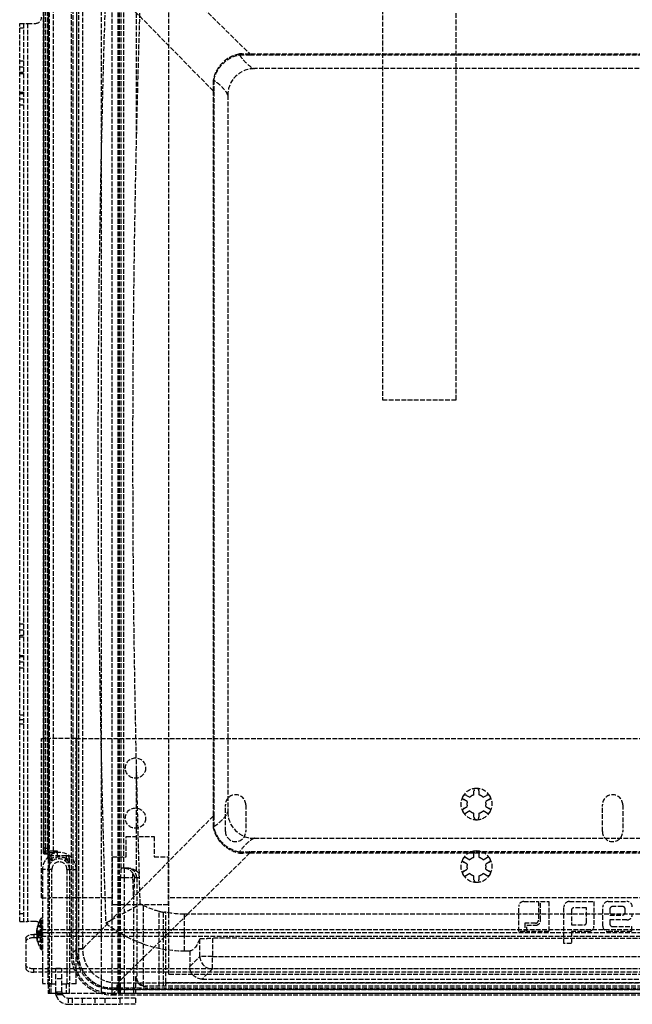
# Model space of a CAD drawing. Header units: millimetres. Extents: x 0 to 388, y -3 to 488.
# Tile 1 of 3: x 0 to 196, y -3 to 311. Entities that reach past the tile are written whole.
import ezdxf

# ---------------------------------------------------------------- set-up
doc = ezdxf.new("R2010")
doc.units = ezdxf.units.MM
doc.header["$LTSCALE"] = 10
doc.linetypes.add('ALLCAD_Strich', pattern=[0.2, 0.15, -0.05])
doc.layers.add('BESCH_KONT_sich_schn_grun_2d', color=10, linetype='Continuous')

msp = doc.modelspace()

# ---------------------------------------------------------------- linework, layer by layer
at = {"layer": 'BESCH_KONT_sich_schn_grun_2d', "linetype": 'ALLCAD_Strich'}
for p, q in [((8.14, 488), (8.14, 46.44)), ((8.84, 46.44), (8.84, 488)), ((9.1, 488), (9.1, 45.1)), ((9.5, 0), (9.5, 488)), ((26, 488), (26, 0)), ((47.7, 6), (47.7, 432.5)), ((116, 432.5), (116, 189.75)), ((139.5, 189.75), (139.5, 432.5)), ((29.51, 0), (29.51, 345.59)), ((31.49, 0), (31.49, 345.59)), ((31.88, 0), (31.88, 345.59)), ((32.45, 40), (32.45, 345.59)), ((33.29, 40), (33.29, 345.59)), ((37.37, 273.83), (37.37, 345.59)), ((16.98, 332.6), (16.98, 12.49)), ((18.23, 12.49), (18.23, 332.6)), ((18.76, 332.6), (18.76, 12.49)), ((7.64, 46.44), (7.64, 319)), ((7.64, 46.44), (7.64, 319)), ((7.75, 45.33), (7.75, 319)), ((9.21, 45.46), (9.21, 319)), ((10.8, 45.48), (10.8, 319)), ((16.45, 319), (16.45, 12.49)), ((18.13, 319), (18.13, 14.28)), ((20.2, 14.28), (20.2, 319)), ((61.83, 288.44), (31.8, 319)), ((54.49, 319), (73.6, 300.22)), ((0, 23), (0, 310)), ((0, 310), (2.5, 310)), ((1.25, 308.5), (0, 308.5)), ((1.25, 310), (1.25, 23)), ((2.5, 310), (5, 310)), ((2.5, 310), (2.5, 23)), ((305.4, 300.22), (73.6, 300.22)), ((73.6, 299.92), (73.6, 300.22)), ((73.6, 299.92), (305.4, 299.92)), ((0, 298.1), (1.25, 298.1)), ((1.25, 296.05), (0, 296.05)), ((0, 294.45), (1.25, 294.45)), ((0, 294), (1.25, 294)), ((304, 295.55), (75, 295.55)), ((0, 288), (1.25, 288)), ((1.25, 287.55), (0, 287.55)), ((62.13, 288.44), (61.83, 288.44)), ((61.83, 288.44), (61.83, 56.65)), ((62.13, 56.65), (62.13, 288.44)), ((66.5, 287.05), (66.5, 58.05)), ((0, 285.95), (1.25, 285.95)), ((1.25, 283.9), (0, 283.9)), ((116, 189.75), (139.5, 189.75)), ((0, 118.1), (1.25, 118.1)), ((1.25, 116.05), (0, 116.05)), ((0, 114.45), (1.25, 114.45)), ((0, 114), (1.25, 114)), ((0, 108), (1.25, 108)), ((1.25, 107.55), (0, 107.55)), ((0, 105.95), (1.25, 105.95)), ((1.25, 103.9), (0, 103.9)), ((0, 89), (1.25, 89)), ((0, 87.5), (1.25, 87.5)), ((1.25, 86), (0, 86)), ((7, 81.5), (9.5, 81.5)), ((7, 30.5), (7, 81.5)), ((17.94, 81.5), (9.5, 81.5)), ((17.94, 81.5), (361.07, 81.5)), ((17.94, 81.5), (17.94, 30.5)), ((37.37, 39.04), (37.37, 71.26)), ((142.76, 63.29), (143.85, 62.66)), ((145.2, 63.44), (145.2, 64.7)), ((146.8, 64.7), (146.8, 63.44)), ((148.15, 62.66), (149.24, 63.29)), ((65.75, 51.75), (65.75, 60.25)), ((72.25, 60.25), (72.25, 51.75)), ((143.05, 61.28), (141.96, 61.91)), ((150.04, 61.91), (148.95, 61.28)), ((186.25, 51.75), (186.25, 60.25)), ((192.75, 60.25), (192.75, 51.75)), ((20.2, 14.28), (61.83, 56.65)), ((62.13, 56.65), (61.83, 56.65)), ((141.96, 59.09), (143.05, 59.72)), ((143.85, 58.34), (142.76, 57.71)), ((145.2, 56.3), (145.2, 57.56)), ((146.8, 57.56), (146.8, 56.3)), ((149.24, 57.71), (148.15, 58.34)), ((148.95, 59.72), (150.04, 59.09)), ((34.04, 43.6), (34.04, 50.1)), ((34.04, 50.1), (42.98, 50.1)), ((42.98, 50.1), (42.98, 43.6)), ((75, 49.55), (304, 49.55)), ((8.14, 46.44), (7.64, 46.44)), ((7.64, 46.44), (7.64, 46.44)), ((7.75, 45.33), (7.65, 44.94)), ((8.14, 46.44), (8.84, 46.44)), ((8.15, 44.44), (8.25, 44.83)), ((9.1, 44.44), (8.15, 44.44)), ((9.1, 44.44), (8.15, 44.44)), ((9.1, 45.1), (9.1, 44.9)), ((9.1, 43), (9.1, 44.9)), ((12.1, 45.48), (10.8, 45.48)), ((10.8, 45.48), (10.8, 45.03)), ((12.1, 44), (12.1, 45.48)), ((73.6, 44.87), (34.8, 6.75)), ((73.6, 45.18), (73.6, 44.87)), ((305.4, 45.18), (73.6, 45.18)), ((73.6, 44.87), (305.4, 44.87)), ((145.2, 43.44), (145.2, 44.7)), ((146.8, 44.7), (146.8, 43.44)), ((9.1, 43), (9.9, 43)), ((9.1, 43), (9.1, 39.6)), ((10.1, 43.14), (10.1, 44)), ((14.9, 44), (10.1, 44)), ((14.9, 44), (14.9, 43.14)), ((15.1, 43), (15.9, 43)), ((15.9, 39.6), (15.9, 43)), ((29.61, 43.6), (34.04, 43.6)), ((29.61, 28.3), (29.61, 43.6)), ((42.98, 43.6), (47.41, 43.6)), ((47.41, 43.6), (47.41, 28.3)), ((143.05, 41.28), (141.96, 41.91)), ((142.76, 43.29), (143.85, 42.66)), ((148.15, 42.66), (149.24, 43.29)), ((150.04, 41.91), (148.95, 41.28)), ((10.3, 39.6), (7.3, 39.6)), ((7.3, 39.6), (7.3, 6.75)), ((9.1, 3), (9.1, 39.6)), ((10.3, 6.75), (10.3, 39.6)), ((15.1, 39.6), (18.1, 39.6)), ((15.1, 39.6), (15.1, 6.75)), ((15.9, 39.6), (15.9, 3)), ((18.1, 6.16), (18.1, 39.6)), ((33.44, 40), (32.44, 40)), ((33.44, 40), (33.44, 37)), ((34.4, 40), (33.44, 40)), ((34.4, 40), (34.4, 40)), ((141.96, 39.09), (143.05, 39.72)), ((143.85, 38.34), (142.76, 37.71)), ((149.24, 37.71), (148.15, 38.34)), ((148.95, 39.72), (150.04, 39.09)), ((32.26, 37), (33.44, 37)), ((32.26, 0), (32.26, 37)), ((33.44, 37), (36.19, 37)), ((33.44, 37), (33.44, 0)), ((36.65, 37), (37.4, 37)), ((37.4, 37), (37.4, 5.25)), ((37.4, 37), (38.25, 37)), ((145.2, 36.3), (145.2, 37.56)), ((146.8, 37.56), (146.8, 36.3)), ((7, 30.5), (9.5, 30.5)), ((17.94, 30.5), (9.5, 30.5)), ((29.61, 30.5), (17.94, 30.5)), ((36.44, 0), (36.44, 31.15)), ((331.59, 30.5), (47.41, 30.5)), ((161.1, 29.36), (165.8, 29.36)), ((165.8, 29.36), (165.8, 23.36)), ((166.46, 29.36), (169.08, 29.36)), ((166.46, 23.36), (166.46, 29.36)), ((169.08, 29.36), (169.08, 19.75)), ((175.7, 29.36), (183.53, 29.36)), ((183.53, 29.36), (183.53, 21.5)), ((188.12, 29.36), (194.05, 29.36)), ((0, 25.5), (1.25, 25.5)), ((47.41, 28.3), (29.61, 28.3)), ((39.62, 2.38), (39.62, 28.02)), ((44.55, 2.25), (44.55, 26.15)), ((45.99, 2.25), (45.99, 25.87)), ((46.7, 3.5), (46.7, 25.94)), ((159.5, 19.75), (159.5, 27.76)), ((173.95, 15.89), (173.95, 27.62)), ((176.35, 26.61), (176.35, 21.88)), ((181.13, 27.33), (177.07, 27.33)), ((181.13, 22.6), (181.13, 27.33)), ((186.37, 21.5), (186.37, 27.62)), ((188.65, 26.95), (188.65, 25.04)), ((192.68, 27.77), (189.47, 27.77)), ((193.5, 25.86), (193.5, 26.95)), ((0, 23), (2.5, 23)), ((5, 23), (2.5, 23)), ((6.67, 22.11), (6.67, 23.75)), ((6.67, 18.99), (6.67, 22.11)), ((7.1, 14), (7.1, 24)), ((7.1, 24), (7.3, 24)), ((161.4, 22.43), (161.4, 19.75)), ((164.87, 22.43), (161.4, 22.43)), ((188.65, 25.04), (192.68, 25.04)), ((188.65, 23.45), (188.65, 22.16)), ((194.05, 23.45), (188.65, 23.45)), ((5.73, 19.59), (5.43, 19.59)), ((5.43, 19.39), (5.73, 19.39)), ((7.3, 19.59), (5.73, 19.59)), ((5.73, 19.39), (7.3, 19.39)), ((7.3, 21.55), (5.75, 21.55)), ((5.75, 21.35), (7.3, 21.35)), ((5.75, 20), (7.3, 20)), ((7.3, 19.02), (5.75, 19.02)), ((7.3, 18.98), (5.75, 18.98)), ((6.67, 14.25), (6.67, 18.99)), ((7, 20.44), (7, 21)), ((7, 19.36), (7, 20.44)), ((7, 20.44), (377, 20.44)), ((377, 19.36), (7, 19.36)), ((7, 19.36), (7, 18.28)), ((161.4, 19.75), (159.5, 19.75)), ((162.06, 21.77), (164.87, 21.77)), ((162.06, 19.75), (162.06, 21.77)), ((169.08, 19.75), (162.06, 19.75)), ((176.35, 21.88), (180.42, 21.88)), ((176.35, 19.75), (176.35, 15.89)), ((181.78, 19.75), (176.35, 19.75)), ((195.53, 19.75), (188.12, 19.75)), ((189.47, 21.34), (195.53, 21.34)), ((195.53, 21.34), (195.53, 19.75)), ((2, 17.61), (2, 9.08)), ((6, 18.86), (4.5, 18.86)), ((4.5, 18.86), (4.5, 17.78)), ((6, 17.78), (4.5, 17.78)), ((5.43, 18.61), (7.3, 18.61)), ((7.3, 18.41), (5.43, 18.41)), ((5.75, 18), (7.3, 18)), ((5.75, 16.65), (7.3, 16.65)), ((7.3, 16.45), (5.75, 16.45)), ((6, 17.78), (6, 18.86)), ((7, 18.28), (377, 18.28)), ((57.59, 11.81), (57.59, 17.44)), ((61.59, 17.6), (61.59, 11.81)), ((176.35, 15.89), (173.95, 15.89)), ((7.1, 14), (7.3, 14)), ((18.13, 14.17), (16.45, 12.49)), ((20.2, 14.28), (18.13, 14.28)), ((54.34, 13.58), (54.34, 8.56)), ((16.45, 12.49), (16.98, 12.49)), ((18.76, 12.49), (18.23, 12.49)), ((54.34, 8.56), (57.59, 11.81)), ((61.59, 11.81), (57.59, 11.81)), ((61.59, 7.81), (61.59, 11.81)), ((61.59, 11.81), (317.41, 11.81)), ((2, 9.08), (2, 8)), ((4.5, 6.75), (4.5, 7.83)), ((379.5, 7.83), (4.5, 7.83)), ((379.5, 6.75), (4.5, 6.75)), ((7.3, 6.75), (7.3, 3)), ((10.3, 3), (10.3, 6.75)), ((11.5, 8), (13.5, 8)), ((11.5, 8), (11.5, 7.98)), ((11.5, 6.75), (11.5, 7.98)), ((11.5, 7.98), (13.5, 7.98)), ((11.5, 4.62), (11.5, 6.75)), ((13.5, 8), (13.5, 7.98)), ((13.5, 6.75), (13.5, 7.98)), ((13.5, 4.62), (13.5, 6.75)), ((15.1, 6.75), (15.1, 3)), ((34.8, 6.75), (31.24, 3.25)), ((61.59, 7.81), (58.34, 4.56)), ((317.41, 7.81), (61.59, 7.81)), ((11.5, 0.5), (11.5, 4.62)), ((13.5, 4.62), (11.5, 4.62)), ((13.5, 0.5), (13.5, 4.62)), ((18.1, 3), (18.1, 6.16)), ((347.76, 3.25), (31.24, 3.25)), ((31.24, 1.18), (31.24, 3.25)), ((37.05, 5.25), (37.05, 0)), ((37.4, 5.25), (37.05, 5.25)), ((46.7, 3.5), (332.3, 3.5)), ((331.3, 6), (47.7, 6)), ((58.34, 4.56), (320.66, 4.56)), ((10.3, 3), (7.3, 3)), ((9.1, 3), (9.1, 0)), ((10.1, 0), (10.1, 3)), ((10.3, 3), (11.5, 3)), ((11.5, 0.5), (12.53, 0.5)), ((12.53, 0.5), (13.5, 0.5)), ((13.5, 3), (15.1, 3)), ((14.9, 3), (14.9, 0)), ((18.1, 3), (15.1, 3)), ((15.9, 0), (15.9, 3)), ((29.45, 1.8), (349.55, 1.8)), ((29.45, 1.8), (29.45, 1.28)), ((349.55, 1.28), (29.45, 1.28)), ((29.45, -0.5), (31.12, 1.18)), ((29.45, -0.5), (29.45, 0.03)), ((29.45, 0.03), (349.55, 0.03)), ((31.24, 1.18), (347.76, 1.18)), ((341.95, 0), (37.05, 0)), ((338.94, 2.25), (40.06, 2.25)), ((10.1, 0), (9.1, 0)), ((11.53, 0), (10.1, 0)), ((12.1, 0), (11.53, 0)), ((11.63, -0.5), (12.1, -0.5)), ((13.59, -0.08), (11.67, -0.66)), ((12.1, 0), (13.56, 0)), ((12.1, 0), (12.1, -0.5)), ((13.77, -0.5), (12.1, -0.5)), ((14.9, 0), (13.56, 0)), ((15.9, 0), (14.9, 0)), ((15.5, -1.5), (15.5, -3.5)), ((15.5, -1.5), (32, -1.5)), ((25.88, 0), (15.9, 0)), ((16.8, -1.5), (16.8, -3.5)), ((16.99, 0), (16.99, -0.01)), ((16.99, 0), (16.99, -0.01)), ((16.99, 0), (16.99, -0.01)), ((16.99, 0), (16.99, -0.01)), ((16.99, 0), (16.99, -0.01)), ((16.99, 0), (16.99, -0.01)), ((16.99, 0), (16.99, -0.01)), ((16.99, -0.01), (16.99, -0.01)), ((16.99, -0.01), (16.99, -0.01)), ((16.99, -0.01), (17, -0.01)), ((17, 0), (17, -0.01)), ((17, 0), (17, -0.01)), ((17, 0), (17, -0.01)), ((17, 0), (17, -0.01)), ((17, 0), (17, -0.01)), ((17, -0.01), (17, 0)), ((17, 0), (17, -0.01)), ((17, 0), (17, -0.01)), ((17, 0), (17, -0.01)), ((17.01, -0.01), (17, -0.01)), ((17, -0.01), (17, -0.01)), ((17, -0.01), (17, -0.01)), ((17.01, 0), (17.01, -0.01)), ((17.01, 0), (17.01, -0.01)), ((17.01, 0), (17.01, -0.01)), ((17.01, 0), (17.01, -0.01)), ((17.01, 0), (17.01, -0.01)), ((17.01, 0), (17.01, -0.01)), ((17.01, 0), (17.01, -0.01)), ((17.01, -0.01), (17.01, -0.01)), ((17.01, -0.01), (17.01, -0.01)), ((20, -1.5), (20, -3.5)), ((24, -1.5), (24, -3.5)), ((29.51, 0), (25.88, 0)), ((27.2, -1.5), (27.2, -3.5)), ((29.45, -0.5), (349.55, -0.5)), ((29.51, 0), (31.49, 0)), ((31.88, 0), (31.49, 0)), ((31.88, 0), (32.26, 0)), ((37, -1.5), (32, -1.5)), ((32, -1.5), (32, -3.5)), ((33.44, 0), (32.26, 0)), ((36.44, 0), (33.44, 0)), ((37.05, 0), (36.44, 0)), ((37, -1.5), (37, -3.5)), ((15.5, -3.5), (32, -3.5)), ((37, -3.5), (32, -3.5))]:
    msp.add_line(p, q, dxfattribs=at)
for centre in [(37, 72), (37, 56)]:
    msp.add_circle(centre, 3.25, dxfattribs=at)
for centre, radius, start, end in [((5, 312), 2, 270, 360), ((75, 287.05), 8.5, 90, 180), ((69, 60.25), 3.25, 0, 180), ((146, 60.5), 5, 150, 210), ((142.36, 62.6), 0.8, 60, 240), ((146, 60.5), 5, 90, 150), ((146, 60.5), 3.05, 105.2063, 134.7937), ((146, 64.7), 0.8, 0, 180), ((146, 60.5), 5, 30, 90), ((146, 60.5), 3.05, 45.2063, 74.7937), ((149.64, 62.6), 0.8, 300, 120), ((146, 60.5), 5, 330, 30), ((189.5, 60.25), 3.25, 0, 180), ((146, 60.5), 3.05, 165.2063, 194.7937), ((146, 60.5), 3.05, 345.2063, 14.7937), ((75, 58.05), 8.5, 180, 270), ((142.36, 58.4), 0.8, 120, 300), ((146, 60.5), 5, 210, 270), ((146, 60.5), 3.05, 225.2063, 254.7937), ((146, 60.5), 5, 270, 330), ((146, 60.5), 3.05, 285.2063, 314.7937), ((149.64, 58.4), 0.8, 240, 60), ((146, 56.3), 0.8, 180, 360), ((69, 51.75), 3.25, 180, 0), ((189.5, 51.75), 3.25, 180, 0), ((12.7, 39.6), 5.4, 0, 180), ((146, 40.5), 5, 90, 150), ((146, 44.7), 0.8, 0, 180), ((146, 40.5), 5, 30, 90), ((10.1, 43), 1, 90, 180), ((12.5, 39.6), 3.4, 0, 180), ((12.7, 39.6), 2.4, 0, 180), ((14.9, 43), 1, 0, 90), ((146, 40.5), 5, 150, 210), ((142.36, 42.6), 0.8, 60, 240), ((146, 40.5), 3.05, 165.2063, 194.7937), ((146, 40.5), 3.05, 105.2063, 134.7937), ((146, 40.5), 3.05, 45.2063, 74.7937), ((146, 40.5), 3.05, 345.2063, 14.7937), ((149.64, 42.6), 0.8, 300, 120), ((146, 40.5), 5, 330, 30), ((142.36, 38.4), 0.8, 120, 300), ((146, 40.5), 5, 210, 270), ((146, 40.5), 3.05, 225.2063, 254.7937), ((146, 40.5), 5, 270, 330), ((146, 40.5), 3.05, 285.2063, 314.7937), ((149.64, 38.4), 0.8, 240, 60), ((146, 36.3), 0.8, 180, 360), ((161.1, 27.76), 1.6, 90, 180), ((175.7, 27.62), 1.75, 90, 180), ((188.12, 27.62), 1.75, 90, 180), ((194.05, 27.62), 1.75, 0, 90), ((177.07, 26.61), 0.716, 90, 180), ((189.47, 26.95), 0.822, 90, 180), ((192.68, 26.95), 0.822, 0, 90), ((192.68, 25.86), 0.822, 270, 0), ((194.05, 25.2), 1.75, 270, 0), ((5, 21), 2, 360, 90), ((14.94, 19), 9.54, 157.4828, 165.0951), ((14.94, 19), 9.54, 150.1372, 157.4828), ((7.1, 23.5), 0.5, 90, 150.1372), ((164.87, 23.36), 1.59, 270, 0), ((164.87, 23.36), 0.932, 270, 0), ((180.42, 22.6), 0.716, 270, 0), ((189.47, 22.16), 0.822, 180, 270), ((181.78, 21.5), 1.75, 270, 0), ((188.12, 21.5), 1.75, 180, 270), ((14.94, 19), 9.54, 194.9049, 209.8628), ((7.1, 14.5), 0.5, 209.8628, 270), ((15.5, 0.5), 4, 196.9303, 270), ((15.5, 0.5), 2, 196.9303, 270)]:
    msp.add_arc(centre, radius, start, end, dxfattribs=at)
at = {"layer": 'BESCH_KONT_sich_schn_grun_2d', "linetype": 'ALLCAD_Strich', "extrusion": (0, 0, -1)}
for centre, major_axis, ratio, start_param, end_param in [((7.65, 46.44), (0, 1.5), 0.008727, -3.176499, -1.570796), ((8.15, 44.94), (-0.485, 0.121), 0.999353, -1.815533, -0.245041), ((8.25, 45.33), (-0.485, 0.121), 0.999353, -1.815533, -0.245041), ((14.75, 44.82), (6.5, 0), 0.034921, -3.132866, -2.482731), ((12.1, 44.9), (3, 0), 0.034921, -3.141593, -2.180791), ((9.61, 45.46), (0.023, -0.499), 0.790388, 0.057, 1.606428), ((10.8, 44.93), (1.5, 0), 0.034921, -2.482731, -1.850987), ((10.1, 43.29), (0.545, -0.838), 0.079073, 0, 1.449886), ((33.44, 37), (0, 3), 0.999391, 0, 1.1942), ((14.94, 19.49), (-9.52, 0), 0.203816, 0.052521, 0.265596), ((14.94, 18.9), (-9.52, 0), 0.979009, 0.052521, 0.074424), ((14.94, 19.49), (-9.52, 0), 0.203816, -0.254915, -0.052521), ((14.94, 18.9), (-9.52, 0), 0.979009, 0.074424, 0.265596), ((14.94, 19.49), (-9.52, 0), 0.203816, -0.265596, -0.254915), ((14.94, 21.45), (-9.2, 0), 0.203816, -0.054351, 0.054351), ((14.94, 18.49), (-9.2, 0), 0.979009, -0.054351, 0.054351), ((4.5, 17.61), (-2.5, 0), 0.5, 0, 1.570796), ((14.94, 18.9), (-9.52, 0), 0.979009, -0.265596, -0.052521), ((6, 18.28), (1, 0), 0.5, 0, 1.570796), ((4.5, 9.08), (-2.5, 0), 0.5, -1.570796, 0), ((58.34, 8.56), (2.83, 2.83), 0.999695, 2.356347, 3.926839), ((40.39, 5.25), (-2.16, 2.16), 0.965689, -2.076942, -0.802851), ((46.43, 3.5), (0, -1.25), 0.212557, -1.570796, 0)]:
    msp.add_ellipse(centre, major_axis=major_axis, ratio=ratio, start_param=start_param, end_param=end_param, dxfattribs=at)
at = {"layer": 'BESCH_KONT_sich_schn_grun_2d', "linetype": 'ALLCAD_Strich'}
for centre, major_axis, ratio, start_param, end_param in [((14.75, 45.32), (-7, 0), 0.032426, -0.658862, -0.008727), ((8.15, 46.44), (0, -2), 0.006545, -1.570796, 0.034907), ((9.85, 46.44), (0, -2), 0.508746, -1.570796, -0.834677), ((10.8, 45.43), (-2, 0), 0.026191, -1.570796, -0.658862), ((9.71, 43), (0.635, -0.773), 0.152976, 0, 1.445793), ((14.9, 43.29), (-0.545, -0.838), 0.079073, 0, 1.449886), ((15.29, 43), (-0.635, -0.773), 0.152976, -1.445793, 0), ((34.4, 37), (0, 3), 0.999391, -1.570796, 0), ((14.94, 19.1), (-9.52, 0), 0.979009, -0.254915, -0.052521), ((14.94, 18.51), (-9.52, 0), 0.203816, -0.265596, -0.181472), ((14.94, 19.1), (-9.52, 0), 0.979009, -0.265596, -0.254915), ((14.94, 19.51), (-9.2, 0), 0.979009, -0.054351, 0.054351), ((6, 19.36), (1, 0), 0.5, -1.570796, 0), ((4.5, 16.53), (-2.5, 0), 0.5, -1.570796, 0), ((14.94, 18.51), (-9.52, 0), 0.203816, -0.181472, -0.052521), ((14.94, 19.1), (-9.52, 0), 0.979009, 0.052521, 0.265596), ((14.94, 18.51), (-9.52, 0), 0.203816, 0.052521, 0.265596), ((14.94, 16.55), (-9.2, 0), 0.203816, -0.054351, 0.054351), ((20.13, 14.17), (-2, 0), 0.000354, -1.605945, -0.034907), ((29.46, 12.51), (-9.2, -9.2), 0.998783, -0.784789, -0.327457), ((29.46, 12.51), (-7.58, -7.58), 0.998783, -0.784789, 0.784789), ((61.59, 11.81), (-2.83, 2.83), 0.999695, 0.78555, 2.356042), ((4.5, 8), (-2.5, 0), 0.5, 0, 1.570796), ((29.46, 12.51), (-9.2, -9.2), 0.998783, -0.327457, 0.784789), ((31.12, 3.17), (0, -2), 0.000354, 0.034907, 1.605945), ((40.06, 5.25), (-3, 0), 0.999391, 0, 1.570796), ((40.5, 5.25), (-3.03, 0), 0.99004, 1.27409, 1.570796)]:
    msp.add_ellipse(centre, major_axis=major_axis, ratio=ratio, start_param=start_param, end_param=end_param, dxfattribs=at)
for points in [[(27.49, 322.6), (24.17, 222.6), (24.17, 122.49), (27.49, 22.49)], [(37.37, 273.83), (37.69, 288.06), (38.08, 302.3), (38.54, 316.53)], [(73.6, 300.22), (72.48, 300.22), (71.36, 300.23), (70.23, 300.24)], [(70.26, 299.95), (70.26, 299.95), (70.26, 299.94), (70.26, 299.93)], [(70.26, 299.93), (71.38, 299.92), (72.49, 299.92), (73.6, 299.92)], [(61.81, 291.81), (61.82, 290.69), (61.83, 289.57), (61.83, 288.44)], [(62.12, 291.78), (62.11, 291.78), (62.1, 291.79), (62.1, 291.79)], [(62.13, 288.44), (62.13, 289.56), (62.12, 290.67), (62.11, 291.78)], [(38.24, 38.35), (37.91, 49.32), (37.62, 60.29), (37.37, 71.26)], [(61.83, 56.65), (61.83, 55.53), (61.82, 54.4), (61.81, 53.28)], [(62.11, 53.31), (62.12, 54.42), (62.13, 55.54), (62.13, 56.65)], [(62.09, 53.3), (62.1, 53.3), (62.11, 53.31), (62.11, 53.31)], [(10.38, 44.98), (10.53, 44.98), (10.66, 45), (10.8, 45.03)], [(70.23, 44.85), (71.36, 44.86), (72.48, 44.87), (73.6, 44.87)], [(73.6, 45.18), (72.49, 45.18), (71.38, 45.17), (70.26, 45.16)], [(70.27, 45.16), (70.26, 45.16), (70.26, 45.15), (70.26, 45.14)], [(38.24, 38.35), (37.96, 38.6), (37.66, 38.84), (37.37, 39.04)], [(36.65, 37), (36.58, 35.01), (36.51, 33.06), (36.44, 31.15)], [(38.53, 28.56), (38.43, 31.36), (38.34, 34.2), (38.25, 37)], [(27.49, 22.49), (27.49, 22.49), (31.17, 24.51), (38.53, 28.56)], [(39.62, 28.02), (39.23, 28.21), (38.85, 28.39), (38.53, 28.56)], [(44.55, 26.15), (42.86, 26.62), (41.21, 27.25), (39.62, 28.02)], [(46.7, 25.94), (46.46, 25.91), (46.23, 25.89), (45.99, 25.87)], [(52.72, 25.29), (50.7, 25.29), (48.68, 25.51), (46.7, 25.94)], [(52.72, 13.58), (52.72, 13.58), (52.72, 17.49), (52.72, 25.29)], [(326.28, 25.29), (321.51, 25.29), (57.49, 25.29), (52.72, 25.29)], [(57.59, 17.44), (56.51, 14.87), (55.43, 13.58), (54.34, 13.58)], [(317.41, 17.6), (275.85, 17.52), (103.16, 17.52), (61.59, 17.6)], [(18.13, 14.28), (18.13, 14.24), (18.13, 14.21), (18.13, 14.17)], [(20.2, 14.17), (20.2, 14.21), (20.2, 14.24), (20.2, 14.28)], [(52.72, 13.58), (53.01, 13.58), (53.56, 13.58), (54.34, 13.58)], [(31.24, 3.25), (31.2, 3.25), (31.16, 3.25), (31.12, 3.25)], [(31.12, 1.18), (31.16, 1.18), (31.2, 1.18), (31.24, 1.18)]]:
    msp.add_open_spline(points, degree=3, dxfattribs=at)
for points, knots in [([(70.23, 300.24), (68.45, 299.9), (64.5, 298.04), (62.25, 294.18), (61.81, 291.81)], [0.208634, 0.208634, 0.208634, 0.208634, 0.751895, 1.476242, 1.476242, 1.476242, 1.476242]), ([(62.09, 291.79), (62.51, 294.09), (64.69, 297.84), (68.53, 299.64), (70.25, 299.95)], [-1.472863, -1.472863, -1.472863, -1.472863, -0.751895, -0.212013, -0.212013, -0.212013, -0.212013]), ([(70.23, 300.24), (70.24, 300.17), (70.24, 300.11), (70.25, 300.05), (70.25, 300.02), (70.26, 299.98), (70.26, 299.95)], [-0.03085833, -0.03085833, -0.03085833, -0.03085833, -0.0110901, -0.0110901, -0.0110901, 0, 0, 0, 0]), ([(70.26, 299.93), (70.59, 299.42), (71, 298.88), (72.3, 297.39), (73.28, 296.49), (74.64, 295.62), (74.9, 295.56), (74.98, 295.55), (74.99, 295.55), (74.99, 295.55), (74.99, 295.55), (75, 295.55), (75, 295.55), (75, 295.55)], [0.3372046, 0.3372046, 0.3372046, 0.3372046, 0.4835979, 0.4835979, 0.7532678, 0.7532678, 0.9244332, 0.9244332, 0.938505, 0.938505, 0.942831, 0.942831, 0.9456715, 0.9456715, 0.9456715, 0.9456715]), ([(61.81, 291.81), (61.87, 291.81), (61.94, 291.8), (62, 291.8), (62.03, 291.79), (62.06, 291.79), (62.09, 291.79)], [-0.00015444, -0.00015444, -0.00015444, -0.00015444, 0.01961458, 0.01961458, 0.01961458, 0.03070513, 0.03070513, 0.03070513, 0.03070513]), ([(66.5, 287.05), (66.5, 287.05), (66.5, 287.05), (66.5, 287.05), (66.5, 287.05), (66.5, 287.06), (66.5, 287.06), (66.5, 287.07), (66.5, 287.07), (66.49, 287.1), (66.48, 287.13), (66.35, 287.56), (66.05, 288.04), (64.99, 289.38), (64.14, 290.24), (62.88, 291.26), (62.49, 291.54), (62.11, 291.78)], [0, 0, 0, 0, 0.0004065, 0.0004065, 0.0010606, 0.0010606, 0.0018552, 0.0018552, 0.0037224, 0.0037224, 0.0113483, 0.0113483, 0.2039417, 0.2039417, 0.4829573, 0.4829573, 0.6091171, 0.6091171, 0.6091171, 0.6091171]), ([(37.37, 71.26), (36.61, 104.16), (36.2, 138.09), (36.2, 172.54), (36.2, 207), (36.61, 240.93), (37.37, 273.83)], [0.00432, 0.00432, 0.00432, 0.00432, 9.876444, 9.876444, 9.876444, 19.749164, 19.749164, 19.749164, 19.749164]), ([(62.11, 53.31), (62.63, 53.63), (63.17, 54.05), (64.66, 55.35), (65.56, 56.33), (66.42, 57.68), (66.49, 57.95), (66.5, 58.03), (66.5, 58.03), (66.5, 58.04), (66.5, 58.04), (66.5, 58.04), (66.5, 58.04), (66.5, 58.05)], [0.3372046, 0.3372046, 0.3372046, 0.3372046, 0.4835979, 0.4835979, 0.7532678, 0.7532678, 0.9244332, 0.9244332, 0.938505, 0.938505, 0.942831, 0.942831, 0.9456715, 0.9456715, 0.9456715, 0.9456715]), ([(61.81, 53.28), (61.87, 53.28), (61.94, 53.29), (62, 53.3), (62.03, 53.3), (62.06, 53.3), (62.09, 53.3)], [-0.03085833, -0.03085833, -0.03085833, -0.03085833, -0.0110901, -0.0110901, -0.0110901, 0, 0, 0, 0]), ([(61.81, 53.28), (62.14, 51.5), (64, 47.55), (67.86, 45.3), (70.23, 44.85)], [0.208634, 0.208634, 0.208634, 0.208634, 0.751895, 1.476242, 1.476242, 1.476242, 1.476242]), ([(70.25, 45.14), (67.95, 45.56), (64.2, 47.74), (62.41, 51.58), (62.09, 53.3)], [-1.472863, -1.472863, -1.472863, -1.472863, -0.751895, -0.212013, -0.212013, -0.212013, -0.212013]), ([(75, 49.55), (75, 49.55), (75, 49.55), (75, 49.55), (74.99, 49.55), (74.99, 49.55), (74.99, 49.55), (74.98, 49.55), (74.98, 49.54), (74.97, 49.54), (74.96, 49.54), (74.92, 49.53), (74.85, 49.51), (74.17, 49.24), (73.43, 48.71), (71.68, 47.05), (70.83, 46.06), (70.26, 45.16)], [0, 0, 0, 0, 0.0003547, 0.0003547, 0.0007927, 0.0007927, 0.0015425, 0.0015425, 0.0031285, 0.0031285, 0.0069087, 0.0069087, 0.0199925, 0.0199925, 0.1010684, 0.1010684, 0.18149, 0.18149, 0.18149, 0.18149]), ([(8.15, 44.44), (8.1, 44.44), (8.05, 44.45), (7.95, 44.48), (7.91, 44.51), (7.83, 44.56), (7.8, 44.59), (7.74, 44.65), (7.73, 44.68), (7.69, 44.75), (7.68, 44.77), (7.67, 44.82), (7.67, 44.83), (7.66, 44.86), (7.66, 44.87), (7.66, 44.88), (7.66, 44.89), (7.65, 44.91), (7.65, 44.91), (7.65, 44.95), (7.65, 44.97), (7.65, 45.06), (7.65, 45.13), (7.65, 45.32), (7.64, 45.43), (7.64, 45.69), (7.64, 45.83), (7.64, 46.13), (7.64, 46.29), (7.64, 46.44)], [-1.570796, -1.570796, -1.570796, -1.570796, -1.568003, -1.568003, -1.564923, -1.564923, -1.560868, -1.560868, -1.554509, -1.554509, -1.542941, -1.542941, -1.526839, -1.526839, -1.510528, -1.510528, -1.488208, -1.488208, -1.444124, -1.444124, -1.252369, -1.252369, -0.93821, -0.93821, -0.624051, -0.624051, -0.309891, -0.309891, 0, 0, 0, 0]), ([(10.8, 45.03), (10.94, 45.06), (11.09, 45.1), (11.53, 45.25), (11.83, 45.37), (12.1, 45.48)], [0.4087449, 0.4087449, 0.4087449, 0.4087449, 0.4564353, 0.4564353, 0.5446067, 0.5446067, 0.5446067, 0.5446067]), ([(70.26, 45.14), (70.25, 45.1), (70.25, 45.05), (70.25, 45), (70.24, 44.96), (70.24, 44.9), (70.23, 44.85)], [-0.03069206, -0.03069206, -0.03069206, -0.03069206, -0.01535187, -0.01535187, -0.01535187, 0.00015444, 0.00015444, 0.00015444, 0.00015444]), ([(9.9, 43), (9.81, 42.85), (9.73, 42.69), (9.53, 42.24), (9.43, 41.95), (9.26, 41.29), (9.19, 40.93), (9.12, 40.25), (9.1, 39.92), (9.1, 39.6)], [-0.4358837, -0.4358837, -0.4358837, -0.4358837, -0.3639066, -0.3639066, -0.2487432, -0.2487432, -0.1152918, -0.1152918, 0.00103, 0.00103, 0.00103, 0.00103]), ([(10.1, 43.14), (10.1, 43.14), (10.09, 43.14), (10.03, 43.09), (9.96, 43.05), (9.9, 43)], [-1.31867305, -1.31867305, -1.31867305, -1.31867305, -1.31629987, -1.31629987, -1.26980433, -1.26980433, -1.26980433, -1.26980433]), ([(14.9, 43.14), (14.49, 43.28), (14.04, 43.38), (13.04, 43.5), (12.5, 43.52), (11.56, 43.46), (11.16, 43.4), (10.54, 43.27), (10.32, 43.21), (10.1, 43.14)], [-0.5104667, -0.5104667, -0.5104667, -0.5104667, -0.3628384, -0.3628384, -0.2015769, -0.2015769, -0.0775296, -0.0775296, 0, 0, 0, 0]), ([(15.1, 43), (15.04, 43.05), (14.97, 43.09), (14.91, 43.14), (14.9, 43.14), (14.9, 43.14)], [-1.26980433, -1.26980433, -1.26980433, -1.26980433, -1.2233088, -1.2233088, -1.22093563, -1.22093563, -1.22093563, -1.22093563]), ([(15.9, 39.6), (15.9, 40.06), (15.86, 40.52), (15.73, 41.31), (15.66, 41.65), (15.48, 42.2), (15.39, 42.42), (15.23, 42.76), (15.17, 42.88), (15.1, 43)], [-0.4369137, -0.4369137, -0.4369137, -0.4369137, -0.2712962, -0.2712962, -0.1443959, -0.1443959, -0.0555369, -0.0555369, 0, 0, 0, 0]), ([(32.44, 40), (32.43, 40), (32.41, 39.92), (32.37, 39.62), (32.35, 39.39), (32.31, 38.86), (32.29, 38.52), (32.26, 37.78), (32.26, 37.38), (32.26, 37)], [0.9045246, 0.9045246, 0.9045246, 0.9045246, 1.017667, 1.017667, 1.1308095, 1.1308095, 1.2438862, 1.2438862, 1.356963, 1.356963, 1.356963, 1.356963]), ([(37.37, 39.04), (37.26, 39.11), (37.15, 39.18), (36.6, 39.5), (36.14, 39.68), (35.21, 39.94), (34.79, 40), (34.42, 40), (34.41, 40), (34.4, 40)], [0.8041578, 0.8041578, 0.8041578, 0.8041578, 0.8380336, 0.8380336, 0.9658151, 0.9658151, 1.0979729, 1.0979729, 1.1018647, 1.1018647, 1.1018647, 1.1018647]), ([(36.19, 37), (36.19, 37.08), (36.19, 37.16), (36.19, 37.24), (36.18, 37.38), (36.18, 37.51), (36.18, 37.62), (36.19, 37.73), (36.19, 37.82), (36.19, 37.89), (36.2, 37.96), (36.2, 38.02), (36.21, 38.06), (36.21, 38.08), (36.22, 38.1), (36.22, 38.1), (36.23, 38.11), (36.23, 38.11), (36.23, 38.1)], [0.1719985, 0.1719985, 0.1719985, 0.1719985, 0.1965572, 0.1965572, 0.1965572, 0.2373499, 0.2373499, 0.2373499, 0.2742404, 0.2742404, 0.2742404, 0.3089153, 0.3089153, 0.3089153, 0.3351317, 0.3351317, 0.3351317, 0.3497602, 0.3497602, 0.3497602, 0.3497602]), ([(36.23, 38.1), (36.29, 38.03), (36.36, 37.94), (36.5, 37.7), (36.59, 37.51), (36.64, 37.24), (36.64, 37.21), (36.65, 37.15), (36.65, 37.14), (36.65, 37.11), (36.65, 37.1), (36.65, 37.07), (36.65, 37.06), (36.65, 37.03), (36.65, 37.02), (36.65, 37.01), (36.65, 37), (36.65, 37)], [0.010467, 0.010467, 0.010467, 0.010467, 0.277818, 0.277818, 0.6532692, 0.6532692, 0.705016, 0.705016, 0.724476, 0.724476, 0.7376662, 0.7376662, 0.750313, 0.750313, 0.7667909, 0.7667909, 0.7703563, 0.7703563, 0.7703563, 0.7703563]), ([(38.25, 37), (38.24, 37.26), (38.24, 37.51), (38.23, 37.96), (38.23, 38.17), (38.24, 38.35)], [0.000515, 0.000515, 0.000515, 0.000515, 0.0779198, 0.0779198, 0.1460057, 0.1460057, 0.1460057, 0.1460057]), ([(36.44, 31.15), (36.44, 31.14), (36.44, 31.13), (36.44, 31.12), (36.44, 31.11), (36.44, 31.11), (36.44, 31.11), (36.43, 31.12), (36.43, 31.13), (36.43, 31.16), (36.43, 31.18), (36.42, 31.25), (36.42, 31.31), (36.41, 31.51), (36.4, 31.71), (36.33, 33.11), (36.25, 35.47), (36.19, 37)], [0, 0, 0, 0, 0.0060516, 0.0060516, 0.0093362, 0.0093362, 0.0128853, 0.0128853, 0.0184092, 0.0184092, 0.0260439, 0.0260439, 0.0432053, 0.0432053, 0.0930033, 0.0930033, 0.415013, 0.415013, 0.415013, 0.415013]), ([(45.99, 25.87), (45.97, 25.87), (45.93, 25.87), (45.88, 25.87), (45.8, 25.88), (45.71, 25.89), (45.59, 25.91), (45.45, 25.94), (45.29, 25.97), (45.12, 26.01), (44.94, 26.05), (44.75, 26.1), (44.55, 26.15)], [0, 0, 0, 0, 0.0387157, 0.0387157, 0.0387157, 0.0951638, 0.0951638, 0.0951638, 0.1596219, 0.1596219, 0.1596219, 0.2228795, 0.2228795, 0.2228795, 0.2228795]), ([(27.49, 22.49), (30.52, 20.04), (38.43, 15.37), (47.52, 13.58), (52.72, 13.58)], [-1, -1, -1, -1, -0.571429, 0, 0, 0, 0]), ([(57.59, 17.44), (57.6, 17.45), (57.62, 17.46), (57.71, 17.48), (57.8, 17.5), (58.13, 17.53), (58.43, 17.54), (59.17, 17.57), (59.58, 17.58), (60.27, 17.59), (60.53, 17.6), (61.05, 17.6), (61.32, 17.6), (61.59, 17.6)], [-0.6227971, -0.6227971, -0.6227971, -0.6227971, -0.5595058, -0.5595058, -0.4669174, -0.4669174, -0.307182, -0.307182, -0.1606507, -0.1606507, -0.08088, -0.08088, 0, 0, 0, 0]), ([(18.13, 14.17), (18.13, 12.06), (18.65, 9.95), (19.89, 7.63), (20.16, 7.18), (20.46, 6.75)], [-1.7382434, -1.7382434, -1.7382434, -1.7382434, -1.2029059, -1.2029059, -1.0701373, -1.0701373, -1.0701373, -1.0701373]), ([(23.08, 6.75), (22.44, 7.44), (21.89, 8.22), (20.62, 10.62), (20.19, 12.4), (20.2, 14.17)], [0.9194528, 0.9194528, 0.9194528, 0.9194528, 1.2029059, 1.2029059, 1.7382434, 1.7382434, 1.7382434, 1.7382434]), ([(16.98, 12.49), (16.98, 11.51), (17.09, 10.54), (17.73, 7.87), (18.51, 6.25), (20.62, 3.53), (21.92, 2.41), (24.53, 0.96), (25.76, 0.51), (27.83, 0.1), (28.64, 0.03), (29.45, 0.03)], [-1.958365, -1.958365, -1.958365, -1.958365, -1.665062, -1.665062, -1.137159, -1.137159, -0.631755, -0.631755, -0.242983, -0.242983, 0, 0, 0, 0]), ([(29.45, 1.28), (28.63, 1.28), (27.81, 1.37), (25.4, 1.9), (23.88, 2.62), (21.38, 4.55), (20.38, 5.72), (19.07, 8.07), (18.67, 9.18), (18.3, 11.04), (18.23, 11.77), (18.23, 12.49)], [-1.762223, -1.762223, -1.762223, -1.762223, -1.516208, -1.516208, -1.023224, -1.023224, -0.568458, -0.568458, -0.218638, -0.218638, 0, 0, 0, 0]), ([(20.46, 6.75), (20.9, 6.12), (21.39, 5.53), (21.94, 4.98), (22.85, 4.07), (23.9, 3.29), (26.91, 1.7), (29.01, 1.18), (31.12, 1.18)], [-1.070137, -1.070137, -1.070137, -1.070137, -0.874813, -0.874813, -0.874813, -0.54672, -0.54672, -0.011383, -0.011383, -0.011383, -0.011383]), ([(31.12, 3.25), (29.35, 3.23), (27.57, 3.67), (25.04, 5.01), (24.15, 5.66), (23.38, 6.43), (23.28, 6.53), (23.18, 6.64), (23.08, 6.75)], [0.0113827, 0.0113827, 0.0113827, 0.0113827, 0.5467202, 0.5467202, 0.8748131, 0.8748131, 0.8748131, 0.9194528, 0.9194528, 0.9194528, 0.9194528]), ([(11.67, -0.66), (11.62, -0.48), (11.57, -0.28), (11.51, 0.11), (11.5, 0.3), (11.5, 0.5)], [0, 0, 0, 0, 0.059295, 0.059295, 0.1185657, 0.1185657, 0.1185657, 0.1185657]), ([(13.5, 0.5), (13.5, 0.4), (13.51, 0.3), (13.54, 0.11), (13.56, 0.01), (13.59, -0.08)], [0, 0, 0, 0, 0.03040745, 0.03040745, 0.06047615, 0.06047615, 0.06047615, 0.06047615])]:
    msp.add_open_spline(points, degree=3, knots=knots, dxfattribs=at)

doc.saveas('drawing.dxf')
